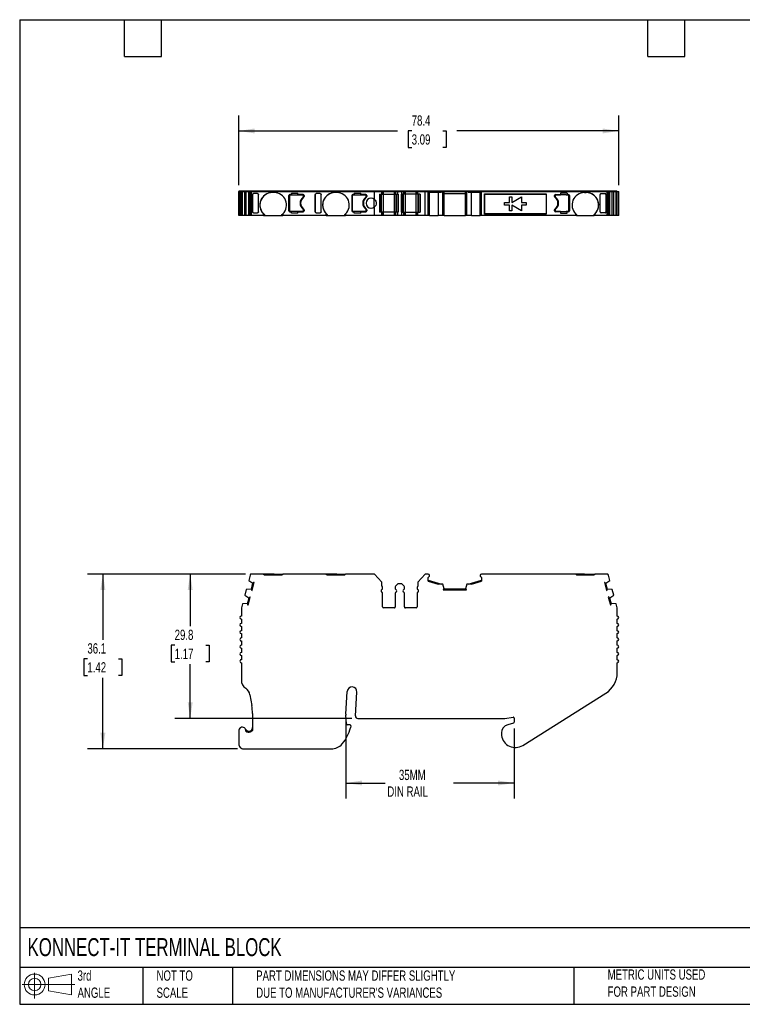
# Model space of a CAD drawing. Header units: millimetres. Extents: x 6 to 273, y 6 to 210.
# Tile 1 of 3: x 6 to 155, y 6 to 210. Entities that reach past the tile are written whole.
import ezdxf

# ---------------------------------------------------------------- set-up
doc = ezdxf.new("R2010")
doc.units = ezdxf.units.MM
doc.linetypes.add('SLD-Solid', pattern=[0])
doc.layers.add('DIMENSIONS', color=140, linetype='SLD-Solid', lineweight=25)
doc.layers.add('TEXT', color=140, linetype='SLD-Solid', lineweight=25)
doc.layers.add('SLD-DEFPOINTS', color=7, linetype='Continuous')
doc.styles.add('SLDTEXTSTYLE0', font='TXT', dxfattribs={"width": 0.7})
doc.dimstyles.new('SLDDIMSTYLE0', dxfattribs={"dimtxt": 2.158008, "dimasz": 3.302, "dimexe": 0, "dimexo": 0.0625, "dimgap": 0.539502, "dimtad": 0, "dimtih": 1, "dimtoh": 1, "dimrnd": 1e-09, "dimzin": 12, "dimdsep": 46, "dimtxsty": 'SLDTEXTSTYLE0', "dimsah": 1, "dimcen": 0.09, "dimadec": 0, "dimazin": 3, "dimtfac": 1, "dimtofl": 0, "dimtmove": 0, "dimatfit": 3, "dimfxl": 0, "dimfrac": 2, "dimtolj": 1, "dimtzin": 12, "dimarcsym": 0})

# ---------------------------------------------------------------- blocks, each defined once
blk = doc.blocks.new('Block11')
at = {"color": 7, "linetype": 'SLD-Solid', "lineweight": 18}
for p, q in [((2.59, 5.31), (2.59, 0)), ((5.48, 4.17), (10.18, 5.03)), ((5.48, 1.6), (5.48, 4.17)), ((10.18, 5.03), (10.18, 0.73)), ((0, 2.88), (10.87, 2.88)), ((5.48, 1.6), (10.18, 0.73))]:
    blk.add_line(p, q, dxfattribs=at)
for radius in [2.15, 1.29]:
    blk.add_circle((2.59, 2.88), radius, dxfattribs=at)
blk = doc.blocks.new('Block12')
at = {"layer": 'SLD-DEFPOINTS'}
blk.add_blockref('Block11', (0, 0), dxfattribs=at)
blk = doc.blocks.new('_D')
at = {"layer": 'DIMENSIONS'}
for p, q in [((52.89, 95.15), (38.34, 95.15)), ((41.51, 95.15), (41.51, 84.36)), ((38.31, 80.44), (37.58, 80.44)), ((37.58, 80.44), (37.58, 77.01)), ((44.72, 80.44), (45.44, 80.44)), ((45.44, 80.44), (45.44, 77.01)), ((37.58, 77.01), (38.31, 77.01)), ((41.51, 65.34), (41.51, 76.53)), ((45.44, 77.01), (44.72, 77.01)), ((74.83, 65.34), (38.34, 65.34))]:
    blk.add_line(p, q, dxfattribs=at)
for points in [[(41.51, 95.15), (41, 91.85), (42.02, 91.85)], [(41.51, 65.34), (42.02, 68.65), (41, 68.65)]]:
    blk.add_solid(points, dxfattribs=at)
at = {"layer": 'DIMENSIONS', "char_height": 2.117, "attachment_point": 1, "style": 'SLDTEXTSTYLE0'}
for s, insert in [('29.8', (38.31, 83.66)), ('1.17', (38.31, 79.74))]:
    blk.add_mtext(s, dxfattribs=dict(at, insert=insert))
blk = doc.blocks.new('_D_1')
at = {"layer": 'DIMENSIONS'}
for p, q in [((52.89, 95.15), (20.34, 95.15)), ((23.51, 95.15), (23.51, 81.56)), ((20.31, 77.65), (19.58, 77.65)), ((19.58, 77.65), (19.58, 74.22)), ((26.72, 77.65), (27.44, 77.65)), ((27.44, 77.65), (27.44, 74.22)), ((19.58, 74.22), (20.31, 74.22)), ((23.51, 59.08), (23.51, 73.74)), ((27.44, 74.22), (26.72, 74.22)), ((51.24, 59.08), (20.34, 59.08))]:
    blk.add_line(p, q, dxfattribs=at)
for points in [[(23.51, 95.15), (23, 91.85), (24.02, 91.85)], [(23.51, 59.08), (24.02, 62.38), (23, 62.38)]]:
    blk.add_solid(points, dxfattribs=at)
at = {"layer": 'DIMENSIONS', "char_height": 2.117, "attachment_point": 1, "style": 'SLDTEXTSTYLE0'}
for s, insert in [('36.1', (20.31, 80.86)), ('1.42', (20.31, 76.95))]:
    blk.add_mtext(s, dxfattribs=dict(at, insert=insert))
blk = doc.blocks.new('_D_2')
at = {"layer": 'DIMENSIONS'}
for p, q in [((73.62, 64.72), (73.62, 48.84)), ((108.32, 63.28), (108.32, 48.84)), ((73.62, 52.02), (81.69, 52.02)), ((108.32, 52.02), (95.78, 52.02))]:
    blk.add_line(p, q, dxfattribs=at)
for points in [[(73.62, 52.02), (76.92, 51.51), (76.92, 52.53)], [(108.32, 52.02), (105.02, 52.53), (105.02, 51.51)]]:
    blk.add_solid(points, dxfattribs=at)
at = {"layer": 'DIMENSIONS', "char_height": 2.117, "attachment_point": 1, "style": 'SLDTEXTSTYLE0'}
for s, insert in [('35MM', (84.56, 54.75)), ('DIN RAIL', (82.17, 51.32))]:
    blk.add_mtext(s, dxfattribs=dict(at, insert=insert))
blk = doc.blocks.new('_D_4')
at = {"layer": 'DIMENSIONS'}
for p, q in [((51.51, 175.38), (51.51, 189.76)), ((129.88, 175.38), (129.88, 189.76)), ((51.51, 186.59), (84.26, 186.59)), ((87.19, 186.59), (86.46, 186.59)), ((86.46, 186.59), (86.46, 183.16)), ((93.6, 186.59), (94.32, 186.59)), ((94.32, 186.59), (94.32, 183.16)), ((129.88, 186.59), (96.52, 186.59)), ((86.46, 183.16), (87.19, 183.16)), ((94.32, 183.16), (93.6, 183.16))]:
    blk.add_line(p, q, dxfattribs=at)
for points in [[(51.51, 186.59), (54.81, 186.08), (54.81, 187.1)], [(129.88, 186.59), (126.57, 187.1), (126.57, 186.08)]]:
    blk.add_solid(points, dxfattribs=at)
at = {"layer": 'DIMENSIONS', "char_height": 2.117, "attachment_point": 1, "style": 'SLDTEXTSTYLE0'}
for s, insert in [('78.4', (87.19, 189.8)), ('3.09', (87.19, 185.89))]:
    blk.add_mtext(s, dxfattribs=dict(at, insert=insert))

msp = doc.modelspace()

# ---------------------------------------------------------------- linework, layer by layer
for p, q in [((51.513, 169.107), (51.513, 174.107)), ((51.513, 174.107), (51.76, 174.107)), ((51.613, 174.107), (51.613, 174.257)), ((51.613, 174.257), (52.16, 174.257)), ((51.76, 174.107), (51.76, 169.107)), ((51.76, 174.107), (51.76, 169.107)), ((51.76, 174.107), (51.761, 174.107)), ((51.76, 174.107), (51.76, 174.107)), ((51.761, 174.107), (51.761, 169.107)), ((51.761, 174.107), (51.761, 169.107)), ((51.761, 174.107), (52.06, 174.107)), ((51.761, 174.107), (51.761, 174.107)), ((52.06, 169.107), (52.06, 174.107)), ((52.06, 174.107), (52.071, 174.107)), ((52.06, 169.107), (52.06, 174.107)), ((52.071, 169.107), (52.071, 174.107)), ((52.071, 174.107), (52.278, 174.107)), ((52.16, 174.107), (52.16, 174.257)), ((52.16, 174.257), (52.167, 174.257)), ((52.167, 174.107), (52.167, 174.257)), ((52.167, 174.257), (52.356, 174.257)), ((52.278, 169.107), (52.278, 174.107)), ((52.278, 174.107), (52.768, 174.107)), ((52.356, 174.107), (52.356, 174.257)), ((52.356, 174.257), (52.883, 174.257)), ((52.768, 169.107), (52.768, 174.107)), ((52.768, 174.107), (53.078, 174.107)), ((52.883, 174.107), (52.883, 174.257)), ((52.883, 174.257), (53.156, 174.257)), ((53.078, 169.107), (53.078, 174.107)), ((53.078, 174.107), (53.57, 174.107)), ((53.156, 174.107), (53.156, 174.257)), ((53.156, 174.257), (53.685, 174.257)), ((53.57, 169.107), (53.57, 174.107)), ((53.57, 174.107), (53.872, 174.107)), ((53.685, 174.107), (53.685, 174.257)), ((53.685, 174.257), (53.968, 174.257)), ((53.872, 169.107), (53.872, 174.107)), ((53.872, 174.107), (54.161, 174.107)), ((53.968, 174.107), (53.968, 174.257)), ((53.968, 174.257), (54.161, 174.257)), ((54.161, 174.107), (54.161, 174.257)), ((54.161, 174.257), (79.478, 174.257)), ((54.161, 169.107), (54.161, 174.107)), ((54.161, 174.107), (79.522, 174.107)), ((54.374, 173.474), (54.374, 173.456)), ((54.374, 169.89), (54.374, 173.474)), ((54.374, 173.456), (54.374, 169.908)), ((55.382, 173.657), (54.574, 173.657)), ((55.582, 169.908), (55.582, 173.456)), ((58.832, 173.857), (58.432, 173.857)), ((61.882, 173.257), (61.882, 170.107)), ((61.882, 173.257), (61.882, 173.257)), ((61.882, 170.107), (61.882, 173.257)), ((62.007, 173.232), (62.007, 170.132)), ((62.392, 173.457), (62.082, 173.457)), ((62.157, 173.382), (64.707, 173.382)), ((62.392, 173.757), (63.732, 173.757)), ((62.392, 173.757), (62.392, 173.457)), ((63.732, 173.457), (63.732, 173.757)), ((64.782, 173.457), (63.732, 173.457)), ((64.777, 172.922), (64.777, 172.922)), ((64.857, 173.082), (64.857, 173.232)), ((64.857, 173.232), (64.857, 173.232)), ((64.857, 173.232), (64.857, 173.082)), ((64.857, 173.082), (64.857, 173.082)), ((64.982, 173.257), (64.982, 173.057)), ((67.314, 173.474), (67.314, 173.456)), ((67.314, 169.89), (67.314, 173.474)), ((67.314, 173.456), (67.314, 169.908)), ((68.322, 173.657), (67.514, 173.657)), ((68.522, 169.908), (68.522, 173.456)), ((71.772, 173.857), (71.372, 173.857)), ((74.822, 173.257), (74.822, 170.107)), ((74.822, 173.257), (74.822, 173.257)), ((74.822, 173.257), (74.822, 170.107)), ((74.947, 173.232), (74.947, 170.132)), ((75.332, 173.457), (75.022, 173.457)), ((75.097, 173.382), (77.647, 173.382)), ((75.332, 173.757), (76.672, 173.757)), ((75.332, 173.757), (75.332, 173.457)), ((76.672, 173.457), (76.672, 173.757)), ((77.722, 173.457), (76.672, 173.457)), ((77.717, 172.922), (77.717, 172.922)), ((77.797, 173.082), (77.797, 173.232)), ((77.797, 173.232), (77.797, 173.232)), ((77.797, 173.232), (77.797, 173.082)), ((77.797, 173.082), (77.797, 173.082)), ((77.922, 173.257), (77.922, 173.057)), ((79.478, 174.107), (79.478, 174.257)), ((79.478, 174.257), (80.924, 174.257)), ((79.522, 172.465), (79.522, 174.107)), ((79.522, 174.107), (81.024, 174.107)), ((80.58, 173.557), (81.024, 173.557)), ((80.58, 173.557), (80.58, 169.807)), ((80.824, 169.807), (80.824, 173.557)), ((80.824, 169.807), (80.824, 173.557)), ((80.924, 174.107), (80.924, 174.257)), ((80.924, 174.107), (80.924, 174.257)), ((80.924, 174.257), (80.924, 174.257)), ((80.924, 174.257), (81.08, 174.257)), ((80.98, 169.807), (80.98, 173.557)), ((81.024, 173.557), (81.024, 174.107)), ((81.024, 173.557), (81.024, 174.107)), ((81.024, 174.107), (81.024, 174.107)), ((81.024, 174.107), (81.18, 174.107)), ((81.024, 173.557), (81.024, 173.557)), ((81.024, 173.557), (81.18, 173.557)), ((81.08, 174.107), (81.08, 174.257)), ((81.08, 174.257), (81.38, 174.257)), ((81.18, 173.557), (81.18, 174.107)), ((81.18, 174.107), (81.38, 174.107)), ((81.18, 173.557), (81.38, 173.557)), ((81.38, 174.107), (81.38, 174.257)), ((81.38, 174.257), (83.612, 174.257)), ((81.38, 173.557), (81.38, 174.107)), ((81.38, 174.107), (83.612, 174.107)), ((81.38, 169.807), (81.38, 173.557)), ((81.38, 173.557), (83.612, 173.557)), ((83.612, 174.107), (83.612, 174.257)), ((83.612, 174.257), (83.912, 174.257)), ((83.612, 173.557), (83.612, 174.107)), ((83.612, 174.107), (83.812, 174.107)), ((83.612, 169.807), (83.612, 173.557)), ((83.612, 173.557), (83.812, 173.557)), ((83.812, 173.557), (83.812, 174.107)), ((83.812, 174.107), (83.9, 174.107)), ((83.812, 173.557), (83.9, 173.557)), ((83.9, 173.557), (83.9, 174.107)), ((83.9, 174.107), (84.312, 174.107)), ((83.9, 173.557), (84.312, 173.557)), ((83.912, 174.107), (83.912, 174.257)), ((83.912, 174.257), (83.971, 174.257)), ((83.971, 174.107), (83.971, 174.257)), ((83.971, 174.257), (84.354, 174.257)), ((84.012, 169.807), (84.012, 173.557)), ((84.042, 169.807), (84.042, 173.557)), ((84.312, 173.557), (84.312, 174.107)), ((84.312, 174.107), (85.18, 174.107)), ((84.312, 173.557), (84.412, 173.557)), ((84.354, 174.107), (84.354, 174.257)), ((84.354, 174.257), (85.138, 174.257)), ((84.395, 169.807), (84.395, 173.557)), ((84.412, 173.557), (84.412, 169.807)), ((85.08, 173.557), (85.08, 169.807)), ((85.18, 173.557), (85.08, 173.557)), ((85.097, 169.807), (85.097, 173.557)), ((85.138, 174.107), (85.138, 174.257)), ((85.138, 174.257), (85.521, 174.257)), ((85.18, 173.557), (85.18, 174.107)), ((85.18, 174.107), (85.592, 174.107)), ((85.592, 173.557), (85.18, 173.557)), ((85.45, 169.807), (85.45, 173.557)), ((85.48, 169.807), (85.48, 173.557)), ((85.521, 174.107), (85.521, 174.257)), ((85.521, 174.257), (85.58, 174.257)), ((85.58, 174.107), (85.58, 174.257)), ((85.58, 174.257), (85.88, 174.257)), ((85.592, 173.557), (85.592, 174.107)), ((85.592, 174.107), (85.68, 174.107)), ((85.68, 173.557), (85.592, 173.557)), ((85.68, 173.557), (85.68, 174.107)), ((85.68, 174.107), (85.88, 174.107)), ((85.88, 173.557), (85.68, 173.557)), ((85.88, 174.107), (85.88, 174.257)), ((85.88, 174.257), (88.112, 174.257)), ((85.88, 173.557), (85.88, 174.107)), ((85.88, 174.107), (88.112, 174.107)), ((85.88, 169.807), (85.88, 173.557)), ((88.112, 173.557), (85.88, 173.557)), ((88.112, 174.107), (88.112, 174.257)), ((88.112, 174.257), (88.412, 174.257)), ((88.112, 173.557), (88.112, 174.107)), ((88.112, 174.107), (88.312, 174.107)), ((88.112, 169.807), (88.112, 173.557)), ((88.312, 173.557), (88.112, 173.557)), ((88.312, 173.557), (88.312, 174.107)), ((88.312, 174.107), (88.468, 174.107)), ((88.468, 173.557), (88.312, 173.557)), ((88.412, 174.107), (88.412, 174.257)), ((88.412, 174.257), (88.568, 174.257)), ((88.468, 173.557), (88.468, 174.107)), ((88.468, 174.107), (89.97, 174.107)), ((88.468, 173.557), (88.468, 174.107)), ((88.468, 174.107), (88.468, 174.107)), ((88.912, 173.557), (88.468, 173.557)), ((88.468, 173.557), (88.468, 173.557)), ((88.512, 169.807), (88.512, 173.557)), ((88.568, 174.107), (88.568, 174.257)), ((88.568, 174.257), (90.014, 174.257)), ((88.568, 174.107), (88.568, 174.257)), ((88.568, 174.257), (88.568, 174.257)), ((88.668, 169.807), (88.668, 173.557)), ((88.668, 169.807), (88.668, 173.557)), ((88.912, 173.557), (88.912, 169.807)), ((89.97, 169.107), (89.97, 174.107)), ((89.97, 174.107), (90.59, 174.107)), ((90.014, 174.107), (90.014, 174.257)), ((90.014, 174.257), (90.59, 174.257)), ((90.59, 174.107), (90.59, 174.257)), ((90.59, 174.257), (90.789, 174.257)), ((90.59, 169.107), (90.59, 174.107)), ((90.59, 174.107), (90.89, 174.107)), ((90.789, 174.107), (90.789, 174.257)), ((90.789, 174.257), (93.348, 174.257)), ((90.89, 169.107), (90.89, 174.107)), ((90.89, 174.107), (93.363, 174.107)), ((90.89, 173.957), (93.363, 173.957)), ((92.681, 173.957), (92.681, 169.107)), ((93.348, 174.107), (93.348, 174.257)), ((93.348, 174.257), (93.518, 174.257)), ((93.363, 173.957), (93.363, 174.107)), ((93.363, 174.107), (93.589, 174.107)), ((93.518, 174.107), (93.518, 174.257)), ((93.518, 174.257), (93.814, 174.257)), ((93.589, 169.107), (93.589, 174.107)), ((93.589, 174.107), (93.914, 174.107)), ((93.814, 174.107), (93.814, 174.257)), ((93.814, 174.257), (98.363, 174.257)), ((93.914, 169.107), (93.914, 174.107)), ((93.914, 174.107), (98.263, 174.107)), ((93.914, 173.657), (98.263, 173.657)), ((98.263, 169.107), (98.263, 174.107)), ((98.263, 174.107), (98.588, 174.107)), ((98.363, 174.107), (98.363, 174.257)), ((98.363, 174.257), (98.659, 174.257)), ((98.588, 169.107), (98.588, 174.107)), ((98.588, 174.107), (98.813, 174.107)), ((98.659, 174.107), (98.659, 174.257)), ((98.659, 174.257), (98.828, 174.257)), ((98.813, 173.957), (98.813, 174.107)), ((98.813, 174.107), (101.29, 174.107)), ((98.813, 173.957), (101.29, 173.957)), ((98.828, 174.107), (98.828, 174.257)), ((98.828, 174.257), (101.39, 174.257)), ((99.497, 169.107), (99.497, 173.957)), ((101.29, 169.107), (101.29, 174.107)), ((101.29, 174.107), (101.59, 174.107)), ((101.39, 174.107), (101.39, 174.257)), ((101.39, 174.257), (101.59, 174.257)), ((101.59, 174.107), (101.59, 174.257)), ((101.59, 174.257), (127.474, 174.257)), ((101.59, 169.107), (101.59, 174.107)), ((101.59, 174.107), (127.474, 174.107)), ((102.19, 173.607), (114.89, 173.607)), ((102.19, 173.607), (102.19, 169.407)), ((102.19, 173.478), (102.19, 173.607)), ((114.89, 173.478), (102.19, 173.478)), ((102.19, 169.536), (102.19, 173.478)), ((107.327, 171.801), (107.327, 173.001)), ((107.327, 173.001), (107.827, 173.001)), ((107.827, 173.001), (107.827, 171.801)), ((107.827, 171.801), (109.827, 173.001)), ((109.827, 173.001), (109.827, 171.801)), ((114.89, 173.607), (114.89, 169.407)), ((116.653, 173.057), (116.653, 173.257)), ((116.778, 173.232), (116.778, 173.082)), ((116.778, 173.232), (116.778, 173.232)), ((116.778, 173.082), (116.778, 173.232)), ((116.778, 173.082), (116.778, 173.082)), ((116.853, 173.457), (117.903, 173.457)), ((116.858, 172.922), (116.858, 172.922)), ((116.928, 173.382), (117.886, 173.382)), ((119.07, 173.382), (117.886, 173.382)), ((119.243, 173.757), (117.903, 173.757)), ((117.903, 173.757), (117.903, 173.457)), ((119.07, 173.382), (119.478, 173.382)), ((119.243, 173.757), (119.243, 173.457)), ((119.243, 173.457), (119.553, 173.457)), ((119.628, 170.132), (119.628, 173.232)), ((119.753, 173.257), (119.753, 170.107)), ((119.753, 173.257), (119.753, 173.257)), ((119.753, 173.257), (119.753, 170.107)), ((122.803, 173.857), (123.203, 173.857)), ((126.053, 169.908), (126.053, 173.456)), ((126.253, 173.657), (127.062, 173.657)), ((127.262, 173.474), (127.262, 173.456)), ((127.262, 173.474), (127.262, 169.89)), ((127.262, 173.456), (127.262, 169.908)), ((127.474, 174.107), (127.474, 174.257)), ((127.474, 174.257), (127.667, 174.257)), ((127.474, 169.107), (127.474, 174.107)), ((127.474, 174.107), (127.764, 174.107)), ((127.667, 174.107), (127.667, 174.257)), ((127.667, 174.257), (127.95, 174.257)), ((127.764, 169.107), (127.764, 174.107)), ((127.764, 174.107), (128.066, 174.107)), ((127.95, 174.107), (127.95, 174.257)), ((127.95, 174.257), (128.479, 174.257)), ((128.066, 169.107), (128.066, 174.107)), ((128.066, 174.107), (128.557, 174.107)), ((128.479, 174.107), (128.479, 174.257)), ((128.479, 174.257), (128.753, 174.257)), ((128.557, 169.107), (128.557, 174.107)), ((128.557, 174.107), (128.868, 174.107)), ((128.753, 174.107), (128.753, 174.257)), ((128.753, 174.257), (129.28, 174.257)), ((128.868, 169.107), (128.868, 174.107)), ((128.868, 174.107), (129.358, 174.107)), ((129.28, 174.107), (129.28, 174.257)), ((129.28, 174.257), (129.468, 174.257)), ((129.358, 169.107), (129.358, 174.107)), ((129.358, 174.107), (129.565, 174.107)), ((129.468, 174.107), (129.468, 174.257)), ((129.468, 174.257), (129.475, 174.257)), ((129.475, 174.107), (129.475, 174.257)), ((129.565, 169.107), (129.565, 174.107)), ((129.565, 174.107), (129.575, 174.107)), ((129.575, 169.107), (129.575, 174.107)), ((129.575, 174.107), (129.875, 174.107)), ((129.875, 169.107), (129.875, 174.107)), ((79.434, 170.828), (79.434, 172.536)), ((79.522, 169.107), (79.522, 170.899)), ((106.327, 171.301), (106.327, 171.801)), ((106.327, 171.801), (107.327, 171.801)), ((107.327, 171.301), (106.327, 171.301)), ((107.327, 170.101), (107.327, 171.301)), ((109.827, 170.101), (107.827, 171.301)), ((107.827, 171.301), (107.827, 170.101)), ((109.827, 171.801), (110.827, 171.801)), ((110.827, 171.301), (109.827, 171.301)), ((109.827, 171.301), (109.827, 170.101)), ((110.827, 171.801), (110.827, 171.301)), ((51.76, 169.107), (51.513, 169.107)), ((51.761, 169.107), (51.76, 169.107)), ((51.76, 169.107), (51.76, 169.107)), ((52.06, 169.107), (51.761, 169.107)), ((51.761, 169.107), (51.761, 169.107)), ((52.071, 169.107), (52.06, 169.107)), ((52.278, 169.107), (52.071, 169.107)), ((52.768, 169.107), (52.278, 169.107)), ((53.078, 169.107), (52.768, 169.107)), ((53.57, 169.107), (53.078, 169.107)), ((53.872, 169.107), (53.57, 169.107)), ((54.161, 169.107), (53.872, 169.107)), ((56.632, 169.107), (54.161, 169.107)), ((54.374, 169.908), (54.374, 169.89)), ((54.574, 169.707), (55.382, 169.707)), ((56.632, 169.107), (56.632, 169.501)), ((56.632, 169.107), (56.832, 169.107)), ((56.832, 169.321), (56.832, 169.107)), ((56.832, 169.107), (60.432, 169.107)), ((60.432, 169.107), (60.432, 169.321)), ((60.432, 169.107), (60.632, 169.107)), ((60.632, 169.501), (60.632, 169.107)), ((69.572, 169.107), (60.632, 169.107)), ((61.882, 170.107), (61.882, 170.107)), ((62.082, 169.907), (62.392, 169.907)), ((64.707, 169.982), (62.157, 169.982)), ((62.392, 169.607), (62.392, 169.907)), ((63.732, 169.607), (62.392, 169.607)), ((63.732, 169.907), (64.782, 169.907)), ((63.732, 169.607), (63.732, 169.907)), ((64.777, 170.442), (64.777, 170.442)), ((64.857, 170.132), (64.857, 170.282)), ((64.857, 170.282), (64.857, 170.282)), ((64.857, 170.282), (64.857, 170.132)), ((64.857, 170.132), (64.857, 170.132)), ((64.982, 170.307), (64.982, 170.107)), ((67.314, 169.908), (67.314, 169.89)), ((67.514, 169.707), (68.322, 169.707)), ((69.572, 169.107), (69.572, 169.501)), ((69.572, 169.107), (69.772, 169.107)), ((69.772, 169.321), (69.772, 169.107)), ((69.772, 169.107), (73.372, 169.107)), ((73.372, 169.107), (73.372, 169.321)), ((73.372, 169.107), (73.572, 169.107)), ((73.572, 169.501), (73.572, 169.107)), ((79.522, 169.107), (73.572, 169.107)), ((74.822, 170.107), (74.822, 170.107)), ((75.022, 169.907), (75.332, 169.907)), ((77.647, 169.982), (75.097, 169.982)), ((75.332, 169.607), (75.332, 169.907)), ((76.672, 169.607), (75.332, 169.607)), ((76.672, 169.907), (77.722, 169.907)), ((76.672, 169.607), (76.672, 169.907)), ((77.717, 170.442), (77.717, 170.442)), ((77.797, 170.132), (77.797, 170.282)), ((77.797, 170.282), (77.797, 170.282)), ((77.797, 170.282), (77.797, 170.132)), ((77.797, 170.132), (77.797, 170.132)), ((77.922, 170.307), (77.922, 170.107)), ((81.024, 169.107), (79.522, 169.107)), ((81.024, 169.807), (80.58, 169.807)), ((81.024, 169.107), (81.024, 169.807)), ((81.024, 169.107), (81.024, 169.807)), ((81.024, 169.807), (81.024, 169.807)), ((81.18, 169.807), (81.024, 169.807)), ((81.024, 169.107), (81.024, 169.107)), ((81.18, 169.107), (81.024, 169.107)), ((81.18, 169.107), (81.18, 169.807)), ((81.38, 169.807), (81.18, 169.807)), ((81.38, 169.107), (81.18, 169.107)), ((81.38, 169.107), (81.38, 169.807)), ((83.612, 169.807), (81.38, 169.807)), ((83.612, 169.107), (81.38, 169.107)), ((83.612, 169.107), (83.612, 169.807)), ((83.812, 169.807), (83.612, 169.807)), ((83.812, 169.107), (83.612, 169.107)), ((83.812, 169.107), (83.812, 169.807)), ((83.9, 169.807), (83.812, 169.807)), ((83.9, 169.107), (83.812, 169.107)), ((83.9, 169.107), (83.9, 169.807)), ((84.312, 169.807), (83.9, 169.807)), ((84.312, 169.107), (83.9, 169.107)), ((84.312, 169.107), (84.312, 169.807)), ((84.412, 169.807), (84.312, 169.807)), ((85.18, 169.107), (84.312, 169.107)), ((85.08, 169.807), (85.18, 169.807)), ((85.18, 169.107), (85.18, 169.807)), ((85.18, 169.807), (85.592, 169.807)), ((85.592, 169.107), (85.18, 169.107)), ((85.592, 169.107), (85.592, 169.807)), ((85.592, 169.807), (85.68, 169.807)), ((85.68, 169.107), (85.592, 169.107)), ((85.68, 169.107), (85.68, 169.807)), ((85.68, 169.807), (85.88, 169.807)), ((85.88, 169.107), (85.68, 169.107)), ((85.88, 169.107), (85.88, 169.807)), ((85.88, 169.807), (88.112, 169.807)), ((88.112, 169.107), (85.88, 169.107)), ((88.112, 169.107), (88.112, 169.807)), ((88.112, 169.807), (88.312, 169.807)), ((88.312, 169.107), (88.112, 169.107)), ((88.312, 169.107), (88.312, 169.807)), ((88.312, 169.807), (88.468, 169.807)), ((88.468, 169.107), (88.312, 169.107)), ((88.468, 169.107), (88.468, 169.807)), ((88.468, 169.807), (88.912, 169.807)), ((88.468, 169.107), (88.468, 169.807)), ((88.468, 169.807), (88.468, 169.807)), ((89.97, 169.107), (88.468, 169.107)), ((88.468, 169.107), (88.468, 169.107)), ((90.59, 169.107), (89.97, 169.107)), ((90.89, 169.107), (90.59, 169.107)), ((90.89, 169.107), (92.681, 169.107)), ((93.589, 169.107), (92.681, 169.107)), ((93.914, 169.107), (93.589, 169.107)), ((93.914, 169.107), (98.263, 169.107)), ((98.588, 169.107), (98.263, 169.107)), ((99.497, 169.107), (98.588, 169.107)), ((99.497, 169.107), (101.29, 169.107)), ((101.59, 169.107), (101.29, 169.107)), ((121.003, 169.107), (101.59, 169.107)), ((102.19, 169.407), (102.19, 169.536)), ((102.19, 169.536), (114.89, 169.536)), ((114.89, 169.407), (102.19, 169.407)), ((107.827, 170.101), (107.327, 170.101)), ((116.653, 170.107), (116.653, 170.307)), ((116.778, 170.282), (116.778, 170.132)), ((116.778, 170.282), (116.778, 170.282)), ((116.778, 170.132), (116.778, 170.282)), ((116.778, 170.132), (116.778, 170.132)), ((117.903, 169.907), (116.853, 169.907)), ((116.858, 170.442), (116.858, 170.442)), ((117.886, 169.982), (116.928, 169.982)), ((117.886, 169.982), (119.07, 169.982)), ((117.903, 169.907), (117.903, 169.607)), ((117.903, 169.607), (119.243, 169.607)), ((119.478, 169.982), (119.07, 169.982)), ((119.243, 169.607), (119.243, 169.907)), ((119.553, 169.907), (119.243, 169.907)), ((119.753, 170.107), (119.753, 170.107)), ((121.003, 169.501), (121.003, 169.107)), ((121.203, 169.107), (121.003, 169.107)), ((121.203, 169.321), (121.203, 169.107)), ((121.203, 169.107), (124.803, 169.107)), ((124.803, 169.107), (124.803, 169.321)), ((125.003, 169.107), (124.803, 169.107)), ((125.003, 169.107), (125.003, 169.501)), ((127.474, 169.107), (125.003, 169.107)), ((127.062, 169.707), (126.253, 169.707)), ((127.262, 169.908), (127.262, 169.89)), ((127.764, 169.107), (127.474, 169.107)), ((128.066, 169.107), (127.764, 169.107)), ((128.557, 169.107), (128.066, 169.107)), ((128.868, 169.107), (128.557, 169.107)), ((129.358, 169.107), (128.868, 169.107)), ((129.565, 169.107), (129.358, 169.107)), ((129.575, 169.107), (129.565, 169.107)), ((129.875, 169.107), (129.575, 169.107)), ((53.872, 94.931), (53.57, 93.805)), ((53.57, 93.805), (54.399, 93.246)), ((56.632, 95.153), (54.161, 95.153)), ((56.632, 95.153), (56.832, 94.953)), ((58.432, 95.153), (56.632, 95.153)), ((56.832, 94.953), (60.432, 94.953)), ((58.432, 94.953), (58.432, 95.153)), ((58.832, 95.153), (58.432, 95.153)), ((58.832, 94.953), (58.832, 95.153)), ((58.832, 95.153), (60.632, 95.153)), ((60.432, 94.953), (60.632, 95.153)), ((69.572, 95.153), (60.632, 95.153)), ((69.572, 95.153), (69.772, 94.953)), ((71.372, 95.153), (69.572, 95.153)), ((69.772, 94.953), (73.372, 94.953)), ((71.372, 94.953), (71.372, 95.153)), ((71.772, 95.153), (71.372, 95.153)), ((71.772, 94.953), (71.772, 95.153)), ((71.772, 95.153), (73.572, 95.153)), ((73.372, 94.953), (73.572, 95.153)), ((79.522, 95.153), (73.572, 95.153)), ((81.024, 93.493), (79.522, 95.153)), ((81.024, 92.653), (81.024, 93.493)), ((89.97, 95.153), (88.468, 93.493)), ((88.468, 93.493), (88.468, 92.653)), ((90.59, 95.153), (89.97, 95.153)), ((90.59, 93.706), (90.59, 94.407)), ((90.59, 93.915), (93.363, 93.065)), ((90.59, 93.706), (92.681, 93.065)), ((98.813, 93.065), (101.59, 93.915)), ((99.497, 93.065), (101.59, 93.706)), ((121.003, 95.153), (101.59, 95.153)), ((101.59, 94.407), (101.59, 93.706)), ((121.203, 94.953), (121.003, 95.153)), ((121.203, 94.953), (124.803, 94.953)), ((122.803, 94.953), (122.803, 95.153)), ((122.803, 95.153), (123.203, 95.153)), ((123.203, 94.953), (123.203, 95.153)), ((123.203, 95.153), (125.003, 95.153)), ((125.003, 95.153), (124.803, 94.953)), ((127.474, 95.153), (125.003, 95.153)), ((127.237, 93.246), (128.066, 93.805)), ((128.066, 93.805), (127.764, 94.931)), ((53.078, 91.97), (52.768, 90.811)), ((54.076, 92.039), (53.078, 91.97)), ((54.134, 92.024), (54.076, 92.039)), ((54.134, 92.024), (54.457, 93.231)), ((54.156, 91.811), (54.275, 91.779)), ((54.275, 91.779), (54.702, 93.372)), ((54.399, 93.246), (54.457, 93.231)), ((54.702, 93.372), (54.583, 93.404)), ((81.18, 92.112), (81.18, 92.39)), ((83.812, 92.529), (83.812, 92.112)), ((84.312, 93.153), (83.9, 92.741)), ((85.18, 93.153), (84.312, 93.153)), ((85.592, 92.741), (85.18, 93.153)), ((85.68, 92.112), (85.68, 92.529)), ((88.312, 92.39), (88.312, 92.112)), ((93.589, 93.065), (92.681, 93.065)), ((93.914, 92.122), (93.589, 93.065)), ((93.714, 91.985), (93.714, 91.861)), ((93.714, 91.861), (98.463, 91.861)), ((93.914, 92.061), (93.914, 92.122)), ((93.914, 92.061), (98.263, 92.061)), ((98.588, 93.065), (98.263, 92.122)), ((98.263, 92.122), (98.263, 92.061)), ((98.463, 91.861), (98.463, 91.985)), ((99.497, 93.065), (98.588, 93.065)), ((127.053, 93.404), (126.933, 93.372)), ((126.933, 93.372), (127.36, 91.779)), ((127.178, 93.231), (127.237, 93.246)), ((127.178, 93.231), (127.502, 92.024)), ((127.36, 91.779), (127.479, 91.811)), ((127.56, 92.039), (127.502, 92.024)), ((128.557, 91.97), (127.56, 92.039)), ((128.868, 90.811), (128.557, 91.97)), ((52.768, 90.811), (53.597, 90.252)), ((53.332, 89.03), (53.655, 90.237)), ((53.473, 88.785), (53.9, 90.378)), ((53.597, 90.252), (53.655, 90.237)), ((53.9, 90.378), (53.781, 90.41)), ((81.18, 88.353), (81.18, 91.195)), ((83.812, 91.195), (83.812, 88.353)), ((85.68, 88.353), (85.68, 91.195)), ((88.312, 91.195), (88.312, 88.353)), ((127.855, 90.41), (127.736, 90.378)), ((127.736, 90.378), (128.163, 88.785)), ((127.981, 90.237), (128.039, 90.252)), ((127.981, 90.237), (128.304, 89.03)), ((128.039, 90.252), (128.868, 90.811)), ((52.06, 88.124), (52.06, 86.453)), ((52.278, 88.976), (52.071, 88.202)), ((53.273, 89.045), (52.278, 88.976)), ((53.332, 89.03), (53.273, 89.045)), ((53.354, 88.817), (53.473, 88.785)), ((83.612, 88.153), (81.38, 88.153)), ((88.112, 88.153), (85.88, 88.153)), ((128.163, 88.785), (128.282, 88.817)), ((128.362, 89.045), (128.304, 89.03)), ((129.358, 88.976), (128.362, 89.045)), ((129.565, 88.202), (129.358, 88.976)), ((129.575, 86.453), (129.575, 88.124)), ((52.06, 85.853), (52.06, 84.953)), ((129.575, 84.953), (129.575, 85.853)), ((52.06, 84.353), (52.06, 83.453)), ((129.575, 83.453), (129.575, 84.353)), ((52.06, 82.853), (52.06, 81.953)), ((52.06, 81.353), (52.06, 80.453)), ((129.575, 81.953), (129.575, 82.853)), ((129.575, 80.453), (129.575, 81.353)), ((52.06, 79.853), (52.06, 78.953)), ((129.575, 78.953), (129.575, 79.853)), ((52.06, 78.353), (52.06, 77.453)), ((129.575, 77.453), (129.575, 78.353)), ((52.06, 76.853), (52.06, 73.238)), ((129.575, 74.793), (129.575, 76.853)), ((53.84, 70.226), (54.212, 68.019)), ((73.615, 66.238), (73.898, 70.92)), ((75.597, 65.874), (75.894, 70.8)), ((110.09, 59.782), (127.236, 70.559)), ((54.352, 66.355), (54.352, 62.874)), ((73.729, 64.199), (73.616, 65.992)), ((76.096, 65.344), (106.242, 65.344)), ((106.39, 65.355), (108.088, 65.609)), ((108.318, 65.411), (108.318, 64.547)), ((74.417, 64.012), (73.928, 64.012)), ((74.616, 63.789), (74.575, 63.423)), ((108.17, 64.354), (107.018, 64.045)), ((51.513, 62.781), (51.513, 60.081)), ((53.852, 62.541), (53.852, 62.75)), ((105.718, 62.351), (105.718, 62.051)), ((52.513, 59.081), (70.607, 59.081))]:
    msp.add_line(p, q)
at = {"flags": 128}
msp.add_lwpolyline([(122.803, 95.153), (122.404, 95.153), (122.015, 95.153), (121.645, 95.153), (121.303, 95.153), (121.003, 95.153)], dxfattribs=at)
for centre, radius, start, end in [((58.432, 171.307), 2.55, 90, 225.09914), ((58.432, 171.307), 2.55, 90, 231.1377), ((58.832, 171.307), 2.55, 314.90088, 89.99999), ((62.082, 173.257), 0.2, 90, 180), ((62.082, 173.257), 0.2, 90, 180), ((62.157, 173.232), 0.15, 90, 180), ((65.707, 171.682), 1.55, 126.8699, 233.1301), ((65.707, 171.682), 1.55, 126.8699, 233.1301), ((65.782, 171.682), 1.5, 126.03188, 233.96812), ((64.707, 173.232), 0.15, 0, 90), ((64.707, 173.232), 0.15, 0, 90), ((64.657, 173.082), 0.2, 306.8699, 0), ((64.657, 173.082), 0.2, 306.86992, 0), ((64.782, 173.257), 0.2, 0, 90), ((64.782, 173.057), 0.2, 306.03188, 0), ((71.372, 171.307), 2.55, 90, 225.09914), ((71.372, 171.307), 2.55, 90, 231.1377), ((71.772, 171.307), 2.55, 314.90088, 89.99999), ((75.022, 173.257), 0.2, 90, 180), ((75.022, 173.257), 0.2, 90, 180), ((75.097, 173.232), 0.15, 90, 180), ((78.647, 171.682), 1.55, 126.8699, 233.1301), ((78.647, 171.682), 1.55, 126.8699, 233.1301), ((78.722, 171.682), 1.5, 126.03188, 233.96812), ((77.647, 173.232), 0.15, 0, 90), ((77.647, 173.232), 0.15, 0, 90), ((77.597, 173.082), 0.2, 306.8699, 0), ((77.597, 173.082), 0.2, 306.86992, 0), ((77.722, 173.257), 0.2, 0, 90), ((78.822, 171.682), 1.05, 48.18969, 311.81031), ((78.822, 171.682), 1.05, 90, 270), ((77.722, 173.057), 0.2, 306.03188, 0), ((116.853, 173.257), 0.2, 90, 180), ((116.853, 173.057), 0.2, 180, 233.96812), ((115.853, 171.682), 1.5, 306.03188, 53.96812), ((116.928, 173.232), 0.15, 90, 180), ((116.928, 173.232), 0.15, 90.00003, 180), ((116.978, 173.082), 0.2, 180, 233.1301), ((116.978, 173.082), 0.2, 180, 233.13009), ((115.928, 171.682), 1.55, 306.8699, 53.1301), ((115.928, 171.682), 1.55, 306.8699, 53.1301), ((119.478, 173.232), 0.15, 0, 90), ((119.553, 173.257), 0.2, 0, 90), ((119.553, 173.257), 0.2, 0, 90), ((122.803, 171.307), 2.55, 90.00001, 225.09912), ((123.203, 171.307), 2.55, 314.90086, 90), ((123.203, 171.307), 2.55, 308.86227, 90), ((62.082, 170.107), 0.2, 180, 270), ((62.082, 170.107), 0.2, 180, 270), ((62.157, 170.132), 0.15, 180, 270), ((64.707, 170.132), 0.15, 270, 0), ((64.707, 170.132), 0.15, 270.00003, 0), ((64.657, 170.282), 0.2, 0, 53.1301), ((64.657, 170.282), 0.2, 0, 53.13008), ((64.782, 170.107), 0.2, 270, 0), ((64.782, 170.307), 0.2, 0, 53.96812), ((75.022, 170.107), 0.2, 180, 270), ((75.022, 170.107), 0.2, 180, 270), ((75.097, 170.132), 0.15, 180, 270), ((77.647, 170.132), 0.15, 270, 0), ((77.647, 170.132), 0.15, 270.00003, 0), ((77.597, 170.282), 0.2, 0, 53.1301), ((77.597, 170.282), 0.2, 0, 53.13008), ((77.722, 170.107), 0.2, 270, 0), ((77.722, 170.307), 0.2, 0, 53.96812), ((116.853, 170.307), 0.2, 126.03188, 180), ((116.853, 170.107), 0.2, 180, 270), ((116.978, 170.282), 0.2, 126.8699, 180), ((116.978, 170.282), 0.2, 126.86991, 180), ((116.928, 170.132), 0.15, 180, 270), ((116.928, 170.132), 0.15, 180, 270), ((119.478, 170.132), 0.15, 270, 0), ((119.553, 170.107), 0.2, 270, 0), ((119.553, 170.107), 0.2, 270, 0), ((54.161, 94.853), 0.3, 90, 164.99986), ((90.59, 94.853), 0.3, 1.13212, 90), ((90.79, 94.407), 0.2, 113.57818, 180.00006), ((90.59, 94.865), 0.3, 293.57818, 358.86788), ((101.59, 94.853), 0.3, 90.00002, 178.86788), ((101.59, 94.865), 0.3, 181.13212, 246.42195), ((101.39, 94.407), 0.2, 359.9998, 66.42206), ((127.474, 94.853), 0.3, 15.00016, 90.00002), ((54.631, 91.968), 0.5, 173.61956, 198.35829), ((54.915, 93.03), 0.5, 131.64171, 156.38044), ((81.18, 91.653), 0.3, 113.57818, 246.42182), ((80.88, 92.39), 0.3, 0.00007, 61.24544), ((80.98, 92.112), 0.2, 293.57818, 0), ((84.112, 92.529), 0.3, 135, 180), ((84.012, 92.112), 0.2, 180.00006, 246.42182), ((83.812, 91.653), 0.3, 293.57818, 66.42182), ((85.68, 91.653), 0.3, 113.57818, 246.42182), ((85.48, 92.112), 0.2, 293.57818, 359.99994), ((85.38, 92.529), 0.3, 360, 45), ((88.612, 92.39), 0.3, 118.75456, 179.99993), ((88.512, 92.112), 0.2, 180, 246.42182), ((88.312, 91.653), 0.3, 293.57818, 66.42182), ((93.989, 91.567), 0.5, 98.61956, 123.35829), ((98.188, 91.567), 0.5, 56.64171, 81.38044), ((126.72, 93.03), 0.5, 23.61956, 48.35829), ((127.005, 91.968), 0.5, 341.64171, 6.38044), ((54.113, 90.036), 0.5, 131.64171, 156.38044), ((80.98, 91.195), 0.2, 0.00011, 66.42182), ((84.012, 91.195), 0.2, 113.57818, 180), ((85.48, 91.195), 0.2, 360, 66.42182), ((88.512, 91.195), 0.2, 113.57818, 179.99989), ((127.523, 90.036), 0.5, 23.61956, 48.35829), ((52.36, 88.124), 0.3, 164.99973, 179.99991), ((53.828, 88.974), 0.5, 173.61956, 198.35829), ((81.38, 88.353), 0.2, 180, 269.99994), ((83.612, 88.353), 0.2, 270.00002, 0.00003), ((85.88, 88.353), 0.2, 179.99997, 269.99998), ((88.112, 88.353), 0.2, 270.00006, 0), ((127.807, 88.974), 0.5, 341.64171, 6.38044), ((129.275, 88.124), 0.3, 0.00047, 15.00053), ((52.061, 86.153), 0.3, 90.06606, 269.93405), ((129.575, 86.153), 0.3, 269.99994, 89.99982), ((52.06, 83.153), 0.3, 90.02135, 269.97877), ((52.061, 84.653), 0.3, 90.04424, 269.95588), ((129.575, 84.653), 0.3, 270.00002, 89.99986), ((129.575, 83.153), 0.3, 269.99994, 89.99994), ((52.06, 81.653), 0.3, 89.95276, 270.04736), ((129.575, 81.653), 0.3, 270, 89.99989), ((52.06, 80.153), 0.3, 89.9871, 270.01302), ((129.575, 80.153), 0.3, 269.99994, 89.99994), ((52.06, 78.653), 0.3, 89.99503, 270.00508), ((52.06, 77.153), 0.3, 89.99391, 270.0062), ((129.575, 78.653), 0.3, 269.99994, 89.99994), ((129.575, 77.153), 0.3, 269.99994, 89.99994), ((54.06, 73.238), 2, 179.99998, 236.75666), ((124.575, 74.793), 5, 302.15067, 0), ((51.868, 69.893), 2, 9.58253, 56.75663), ((74.896, 70.86), 1, 356.54861, 176.54861), ((44.352, 66.355), 10, 359.99996, 9.58252), ((75.612, 66.117), 2, 176.54876, 183.60106), ((76.096, 65.844), 0.5, 176.54861, 270), ((106.242, 66.344), 1, 270.00005, 278.52504), ((108.118, 65.411), 0.2, 0.00028, 98.52493), ((52.263, 62.781), 0.75, 354.8742, 180.00001), ((53.602, 63.457), 0.75, 206.78318, 289.47123), ((66.44, 65.515), 8.4, 320.09137, 345.57919), ((73.928, 64.212), 0.2, 183.60077, 270), ((74.417, 63.812), 0.2, 353.60104, 90), ((107.472, 62.351), 1.754, 104.99998, 180.00001), ((108.118, 64.547), 0.2, 285.00039, 0), ((53.602, 63.457), 0.95, 231.44703, 289.47123), ((107.472, 62.051), 1.754, 180, 187.94871), ((108.568, 62.204), 2.86, 187.94871, 302.15067), ((52.513, 60.081), 1, 179.99999, 270.00001), ((70.607, 62.081), 3, 269.99999, 318.15671), ((66.576, 65.691), 8.411, 318.15672, 318.57674)]:
    msp.add_arc(centre, radius, start, end)
for points, knots in [([(54.374, 173.456), (54.374, 173.504), (54.393, 173.559), (54.472, 173.637), (54.527, 173.657), (54.574, 173.657)], [0, 0, 0, 0, 0.5, 0.5, 1, 1, 1, 1]), ([(55.382, 173.657), (55.43, 173.657), (55.485, 173.637), (55.563, 173.559), (55.582, 173.504), (55.582, 173.456)], [0, 0, 0, 0, 0.5, 0.5, 1, 1, 1, 1]), ([(67.314, 173.456), (67.314, 173.504), (67.333, 173.559), (67.412, 173.637), (67.467, 173.657), (67.514, 173.657)], [0, 0, 0, 0, 0.5, 0.5, 1, 1, 1, 1]), ([(68.322, 173.657), (68.37, 173.657), (68.425, 173.637), (68.503, 173.559), (68.522, 173.504), (68.522, 173.456)], [0, 0, 0, 0, 0.5, 0.5, 1, 1, 1, 1]), ([(126.253, 173.657), (126.206, 173.657), (126.151, 173.637), (126.073, 173.559), (126.053, 173.504), (126.053, 173.456)], [0, 0, 0, 0, 0.5, 0.5, 1, 1, 1, 1]), ([(127.262, 173.456), (127.262, 173.504), (127.242, 173.559), (127.164, 173.637), (127.109, 173.657), (127.062, 173.657)], [0, 0, 0, 0, 0.5, 0.5, 1, 1, 1, 1]), ([(79.522, 172.465), (79.62, 172.378), (79.709, 172.264), (79.836, 171.994), (79.872, 171.839), (79.872, 171.525), (79.836, 171.37), (79.709, 171.1), (79.62, 170.986), (79.522, 170.899)], [0, 0, 0, 0, 0.25, 0.25, 0.5, 0.5, 0.75, 0.75, 1, 1, 1, 1]), ([(54.574, 169.707), (54.527, 169.707), (54.472, 169.727), (54.393, 169.805), (54.374, 169.86), (54.374, 169.908)], [0, 0, 0, 0, 0.5, 0.5, 1, 1, 1, 1]), ([(55.582, 169.908), (55.582, 169.86), (55.563, 169.805), (55.485, 169.727), (55.43, 169.707), (55.382, 169.707)], [0, 0, 0, 0, 0.5, 0.5, 1, 1, 1, 1]), ([(67.514, 169.707), (67.467, 169.707), (67.412, 169.727), (67.333, 169.805), (67.314, 169.86), (67.314, 169.908)], [0, 0, 0, 0, 0.5, 0.5, 1, 1, 1, 1]), ([(68.522, 169.908), (68.522, 169.86), (68.503, 169.805), (68.425, 169.727), (68.37, 169.707), (68.322, 169.707)], [0, 0, 0, 0, 0.5, 0.5, 1, 1, 1, 1]), ([(126.053, 169.908), (126.053, 169.86), (126.073, 169.805), (126.151, 169.727), (126.206, 169.707), (126.253, 169.707)], [0, 0, 0, 0, 0.5, 0.5, 1, 1, 1, 1]), ([(127.062, 169.707), (127.109, 169.707), (127.164, 169.727), (127.242, 169.805), (127.262, 169.86), (127.262, 169.908)], [0, 0, 0, 0, 0.5, 0.5, 1, 1, 1, 1]), ([(53.852, 62.75), (53.871, 62.757), (53.91, 62.773), (53.968, 62.802), (54.025, 62.837), (54.092, 62.887), (54.166, 62.958), (54.236, 63.052), (54.295, 63.163), (54.342, 63.298), (54.348, 63.401), (54.352, 63.457)], [0, 0, 0, 0, 0.0578189, 0.118785, 0.1831174, 0.2508341, 0.3659384, 0.5008774, 0.6292528, 0.7957046, 1, 1, 1, 1]), ([(53.918, 62.562), (54.011, 62.594), (54.096, 62.641), (54.24, 62.749), (54.301, 62.808), (54.352, 62.874)], [0, 0, 0, 0, 0.25, 0.25, 0.46386387, 0.46386387, 0.46386387, 0.46386387])]:
    msp.add_open_spline(points, degree=3, knots=knots)
for points in [[(56.632, 169.501), (56.696, 169.438), (56.763, 169.378), (56.832, 169.321)], [(60.432, 169.321), (60.502, 169.378), (60.569, 169.438), (60.632, 169.501)], [(69.572, 169.501), (69.636, 169.438), (69.703, 169.378), (69.772, 169.321)], [(73.372, 169.321), (73.442, 169.378), (73.509, 169.438), (73.572, 169.501)], [(121.203, 169.321), (121.133, 169.378), (121.067, 169.438), (121.003, 169.501)], [(125.003, 169.501), (124.94, 169.438), (124.873, 169.378), (124.803, 169.321)]]:
    msp.add_open_spline(points, degree=3)
at = {"layer": 'TEXT'}
for p, q in [((6.35, 209.55), (273.05, 209.55)), ((6.35, 209.55), (6.35, 6.35)), ((27.94, 201.93), (27.94, 209.55)), ((35.56, 201.93), (35.56, 209.55)), ((135.89, 201.93), (135.89, 209.55)), ((143.51, 201.93), (143.51, 209.55)), ((27.94, 201.93), (35.56, 201.93)), ((135.89, 201.93), (143.51, 201.93)), ((273.05, 22.126), (6.35, 22.126)), ((273.05, 13.97), (6.35, 13.97)), ((31.75, 13.97), (31.75, 6.35)), ((50.212, 13.97), (50.212, 6.35)), ((120.646, 13.97), (120.646, 6.35)), ((6.35, 6.35), (273.05, 6.35))]:
    msp.add_line(p, q, dxfattribs=at)

# ---------------------------------------------------------------- block references
at = {"layer": 'SLD-DEFPOINTS'}
msp.add_blockref('Block12', (6.838, 7.554), dxfattribs=at)

# ---------------------------------------------------------------- texts
at = {"layer": 'TEXT', "attachment_point": 1, "style": 'SLDTEXTSTYLE0'}
for s, insert, char_height in [('KONNECT-IT TERMINAL BLOCK', (7.966, 20.006), 3.70417), ('3rd^JANGLE', (18.282, 13.338), 2.1167), ('NOT TO^JSCALE', (34.575, 13.338), 2.11667), ("PART DIMENSIONS MAY DIFFER SLIGHTLY ^JDUE TO MANUFACTURER'S VARIANCES", (55.119, 13.341), 2.11667), ('METRIC UNITS USED ^JFOR PART DESIGN', (127.604, 13.556), 2.11667)]:
    msp.add_mtext(s, dxfattribs=dict(at, insert=insert, char_height=char_height))

# ---------------------------------------------------------------- dimensions: what is measured, and where the dimension line sits
at = {"layer": 'DIMENSIONS'}
for base, p1, p2, angle, picture, middle in [((129.875, 186.589), (51.513, 174.107), (129.875, 174.107), 360, '_D_4', (90.392, 186.589)), ((23.513, 95.153), (52.513, 59.081), (54.161, 95.153), 270, '_D_1', (23.513, 77.649)), ((41.513, 95.153), (76.096, 65.344), (54.161, 95.153), 90, '_D', (41.513, 80.443))]:
    dim = msp.add_linear_dim(base=base, p1=p1, p2=p2, angle=angle, dimstyle='SLDDIMSTYLE0', dxfattribs=at)
    dim.commit()
    dim.dimension.update_dxf_attribs({"geometry": picture, "text_midpoint": middle, "dimtype": 160})
dim = msp.add_linear_dim(base=(73.616, 52.017), p1=(108.318, 64.547), p2=(73.616, 65.992), angle=0, text='35MM\\PDIN RAIL', dimstyle='SLDDIMSTYLE0', dxfattribs=at)
dim.commit()
dim.dimension.update_dxf_attribs({"geometry": '_D_2', "text_midpoint": (88.738, 52.017), "dimtype": 160})

doc.saveas('drawing.dxf')
